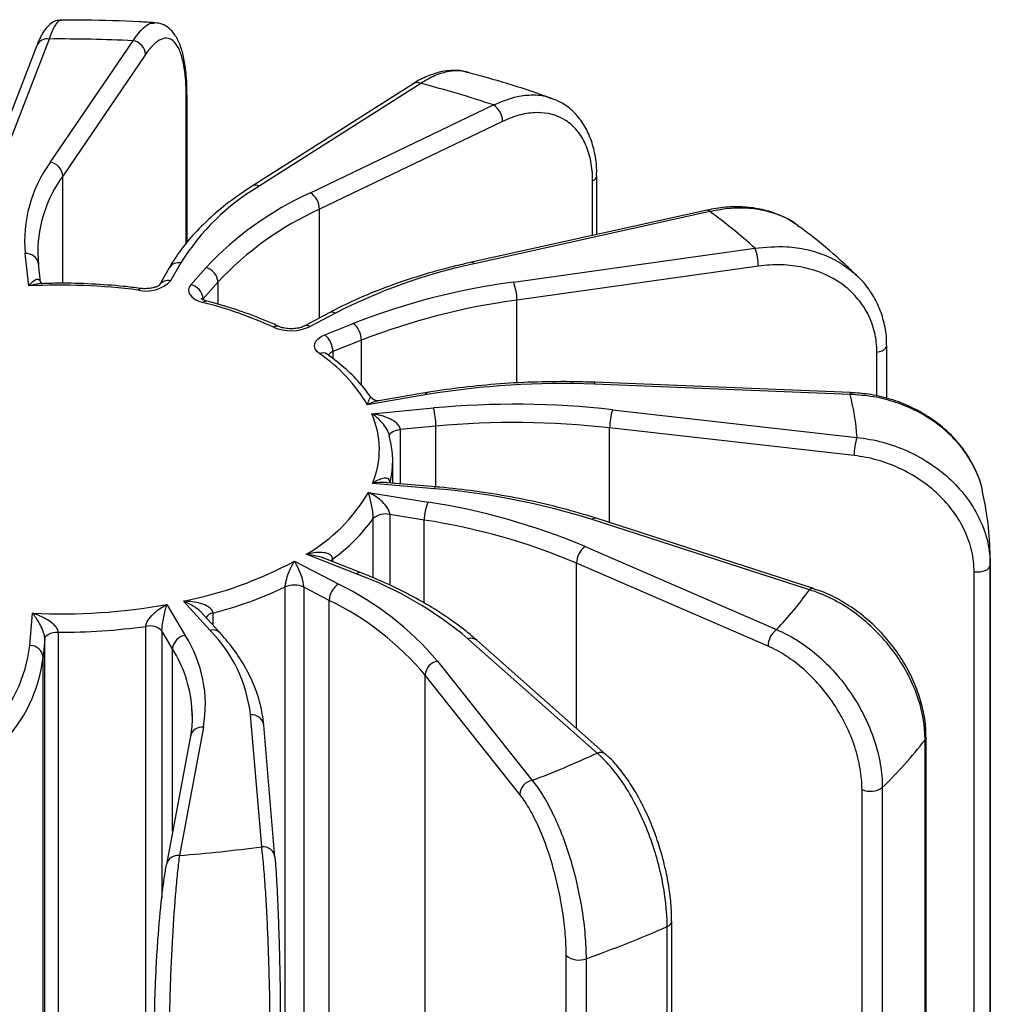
# Paper-space layout '_Trimétrica' of a CAD drawing. Header units: millimetres. Extents: x -30 to 30, y -21.2 to 67.1.
# Tile 4 of 4: x -0.9 to 21, y 44.9 to 67.1. Entities that reach past the tile are written whole.
import ezdxf

# ---------------------------------------------------------------- set-up
doc = ezdxf.new("R2010")
doc.units = ezdxf.units.MM

psp = doc.layouts.new('_Trimétrica')

# ---------------------------------------------------------------- linework, layer by layer
at = {"color": 7, "linetype": 'Continuous', "lineweight": 25}
for p, q in [((-0.249, 66.69), (-1.387, 63.768)), ((-0.227, 63.908), (1.643, 66.652)), ((-0.529, 66.542), (-1.666, 63.62)), ((1.926, 66.344), (0.056, 63.6)), ((7.974, 65.685), (4.33, 63.37)), ((8.135, 65.689), (4.491, 63.374)), ((2.861, 62.099), (2.861, 65.428)), ((2.861, 65.424), (2.861, 65.428)), ((5.644, 63.22), (9.776, 65.203)), ((9.98, 64.832), (5.849, 62.85)), ((12.105, 62.281), (12.105, 63.604)), ((14.59, 62.832), (9.275, 61.654)), ((14.655, 62.796), (9.34, 61.618)), ((10.222, 61.206), (15.669, 61.972)), ((-0.71, 61.12), (-0.791, 61.849)), ((-0.446, 61.203), (-0.493, 61.625)), ((2.461, 61.532), (2.231, 61.129)), ((2.721, 61.64), (2.491, 61.237)), ((2.949, 61.149), (3.286, 61.532)), ((15.748, 61.566), (10.301, 60.8)), ((3.559, 61.211), (3.222, 60.828)), ((3.304, 60.778), (3.302, 60.779)), ((6.068, 60.514), (5.5, 60.213)), ((6.208, 60.507), (5.641, 60.205)), ((5.967, 60.017), (6.611, 60.275)), ((6.795, 59.896), (6.151, 59.638)), ((18.644, 58.586), (18.644, 59.777)), ((6.023, 59.58), (6.014, 59.587)), ((17.818, 58.674), (12.049, 58.903)), ((17.83, 58.716), (12.061, 58.946)), ((8.273, 58.668), (6.928, 58.44)), ((8.223, 58.707), (7.188, 58.532)), ((7.027, 58.238), (8.421, 58.367)), ((12.459, 58.327), (17.973, 57.702)), ((8.474, 57.958), (7.671, 57.884)), ((17.909, 57.294), (12.394, 57.919)), ((7.5, 56.671), (7.5, 57.173)), ((8.442, 56.546), (7.046, 56.667)), ((8.468, 56.588), (7.385, 56.681)), ((7.438, 56.677), (7.439, 56.683)), ((6.951, 56.464), (8.302, 56.244)), ((8.212, 55.84), (7.434, 55.966)), ((16.899, 54.267), (11.998, 55.851)), ((16.991, 54.295), (12.09, 55.879)), ((11.841, 55.242), (16.159, 53.369)), ((5.283, 54.911), (6.281, 54.393)), ((6.678, 54.627), (5.55, 55.068)), ((6.787, 54.649), (5.948, 54.977)), ((15.966, 52.993), (11.647, 54.867)), ((20.616, 30.072), (20.616, 54.672)), ((20.981, 15.463), (20.981, 54.859)), ((20.981, 54.823), (20.981, 29.708)), ((5.077, 41.73), (5.077, 54.33)), ((6.068, 54.027), (5.493, 54.325)), ((5.493, 54.325), (5.493, 41.982)), ((3.383, 53.35), (2.782, 54.01)), ((6.068, 41.684), (6.068, 54.027)), ((2.404, 53.935), (2.821, 53.238)), ((-0.686, 53.007), (-0.623, 53.736)), ((3.605, 53.294), (3.213, 53.726)), ((-0.048, 53.31), (-0.048, 40.71)), ((1.93, 40.84), (1.93, 53.44)), ((2.534, 52.935), (2.294, 53.337)), ((-0.35, 53.163), (-0.387, 52.743)), ((-0.35, 40.82), (-0.35, 53.163)), ((12.109, 50.584), (9.198, 53.16)), ((12.308, 50.552), (9.397, 53.127)), ((-0.387, 40.4), (-0.387, 52.743)), ((8.51, 52.659), (10.644, 49.966)), ((8.233, 40), (8.233, 52.343)), ((10.366, 49.651), (8.233, 52.343)), ((4.545, 48.47), (4.291, 51.447)), ((3.23, 51.168), (2.69, 48.274)), ((4.843, 48.238), (4.59, 51.216)), ((2.935, 50.966), (2.395, 48.072)), ((19.51, 25.77), (19.51, 50.885)), ((19.531, 26.012), (19.531, 50.941)), ((18.087, 25.159), (18.087, 49.759)), ((18.545, 49.805), (18.545, 24.69)), ((4.843, 48.238), (4.844, 48.22)), ((2.391, 48.031), (2.395, 48.072)), ((13.69, 21.555), (13.69, 46.67)), ((13.794, 22.057), (13.794, 46.787)), ((11.414, 21.414), (11.414, 46.014)), ((11.861, 45.945), (11.861, 20.83))]:
    psp.add_line(p, q, dxfattribs=at)
at = {"color": 8, "linetype": 'Continuous', "lineweight": 25}
for p, q in [((2.844, 62.08), (2.844, 65.377)), ((0.056, 61.179), (0.056, 63.6)), ((12.009, 62.26), (12.009, 63.491)), ((5.849, 60.398), (5.849, 62.85)), ((3.559, 60.705), (3.559, 61.211)), ((10.301, 58.93), (10.301, 60.8)), ((6.795, 58.888), (6.795, 59.896)), ((6.151, 59.638), (6.151, 59.477)), ((18.423, 58.635), (18.423, 59.628)), ((7.671, 57.884), (7.671, 56.657)), ((8.474, 56.587), (8.474, 57.958)), ((12.394, 55.781), (12.394, 57.919)), ((7.439, 56.683), (7.439, 56.677)), ((7.061, 54.533), (7.061, 55.871)), ((7.434, 55.966), (7.434, 54.372)), ((8.212, 53.966), (8.212, 55.84)), ((6.145, 54.958), (6.145, 54.9)), ((11.647, 51.136), (11.647, 54.867)), ((20.981, 54.859), (20.981, 54.823)), ((3.443, 53.741), (3.443, 53.473)), ((2.294, 53.337), (2.294, 47.321)), ((2.534, 48.819), (2.534, 52.935))]:
    psp.add_line(p, q, dxfattribs=at)
at = {"color": 8, "linetype": 'Continuous', "lineweight": 25, "flags": 128}
for points in [[(2.844, 65.377), (2.859, 65.41), (2.861, 65.424)], [(18.423, 59.628), (18.485, 59.641), (18.54, 59.66), (18.585, 59.686), (18.619, 59.715), (18.638, 59.748), (18.644, 59.777)], [(7.424, 57.732), (7.425, 57.74), (7.433, 57.769), (7.452, 57.797), (7.481, 57.822), (7.519, 57.844), (7.565, 57.862), (7.616, 57.876), (7.671, 57.884)], [(6.104, 54.916), (6.117, 54.933), (6.145, 54.958)]]:
    psp.add_lwpolyline(points, dxfattribs=at)
at = {"color": 7, "linetype": 'Continuous', "lineweight": 25, "flags": 128}
for points in [[(-0.508, 61.894), (-0.508, 61.854), (-0.492, 61.6)], [(2.949, 61.149), (2.912, 61.093), (2.896, 61.035), (2.902, 60.976), (2.93, 60.919), (2.978, 60.865), (3.046, 60.817), (3.129, 60.777), (3.227, 60.745)], [(5.848, 59.593), (5.79, 59.644), (5.753, 59.7), (5.736, 59.759), (5.742, 59.818), (5.769, 59.875), (5.817, 59.929), (5.884, 59.977), (5.967, 60.017)], [(6.023, 59.58), (6.02, 59.582), (6.018, 59.584)], [(20.616, 54.672), (20.683, 54.669), (20.749, 54.673), (20.812, 54.684), (20.868, 54.703), (20.915, 54.727), (20.951, 54.756), (20.973, 54.789), (20.981, 54.823)], [(-0.35, 53.163), (-0.342, 53.192), (-0.323, 53.22), (-0.294, 53.246), (-0.257, 53.268), (-0.212, 53.286), (-0.161, 53.3), (-0.105, 53.308), (-0.048, 53.31)], [(2.977, 51.419), (2.977, 51.433), (2.97, 51.615)], [(13.794, 46.787), (13.794, 46.788), (13.794, 46.791)]]:
    psp.add_lwpolyline(points, dxfattribs=at)
at = {"color": 8, "linetype": 'Continuous', "lineweight": 25}
for centre, radius, start, end in [((-0.295, 66.438), 0.256, 79.7562, 156.1371), ((8.058, 65.535), 0.172, 63.5686, 119.232), ((2.483, 61.851), 2.991, 144.222, 179.1686), ((11.967, 63.624), 0.139, 287.6124, 351.0297), ((4.414, 63.22), 0.172, 63.567, 119.2617), ((14.592, 62.759), 0.073, 30.6689, 91.6365), ((-0.763, 61.575), 0.275, 10.3248, 95.8329), ((2.67, 61.397), 0.248, 77.9639, 147.152), ((9.277, 61.581), 0.073, 30.672, 91.6182), ((2.439, 60.993), 0.25, 78.0535, 145.104), ((1.82, 61.014), 0.0535, 104.5585, 167.6692), ((3.291, 60.702), 0.0772, 81.8441, 146.059), ((6.131, 60.377), 0.151, 59.0285, 114.6814), ((4.886, 60.079), 0.135, 69.5978, 124.91), ((5.563, 60.076), 0.15, 58.9666, 115.6236), ((5.923, 59.421), 0.188, 59.8179, 113.6092), ((6.212, 59.45), 0.197, 107.7768, 145.1115), ((12.119, 58.906), 0.0707, 146.1335, 182.6084), ((8.217, 58.647), 0.0604, 20.7782, 83.8861), ((17.889, 58.677), 0.0707, 146.1335, 182.6084), ((8.493, 56.544), 0.0509, 119.5342, 177.1561), ((12.068, 55.785), 0.0961, 76.932, 137.1899), ((6.753, 54.539), 0.115, 72.6574, 130.376), ((16.969, 54.202), 0.0953, 75.3287, 137.3766), ((3.48, 53.515), 0.229, 99.5184, 146.6113), ((3.448, 53.138), 0.222, 44.9985, 107.0748), ((9.269, 52.97), 0.203, 50.9052, 110.5348), ((-0.004, 51.365), 2.985, 4.8015, 31.737), ((4.317, 51.172), 0.276, 9.0141, 95.4186), ((3.197, 50.9), 0.27, 82.9646, 165.8802), ((19.441, 50.943), 0.0905, 320.165, 0.0926), ((12.18, 50.395), 0.202, 49.7662, 110.5928), ((4.571, 48.195), 0.276, 9.0141, 95.4186), ((2.657, 48.006), 0.27, 82.9646, 165.8802), ((13.651, 46.809), 0.144, 285.4346, 351.2022)]:
    psp.add_arc(centre, radius, start, end, dxfattribs=at)
at = {"color": 7, "linetype": 'Continuous', "lineweight": 25}
for centre, radius, start, end in [((0, 31.858), 34.833, 87.2972, 90.4106), ((1.59, 66.319), 0.338, 4.2345, 80.8774), ((1.635, 40.744), 25.778, 71.5894, 75.3951), ((9.528, 64.824), 0.452, 1.0325, 56.795), ((2.229, 62.128), 3.033, 144.0666, 185.2872), ((-0.28, 63.575), 0.338, 4.2345, 80.8774), ((7.15, 58.891), 5.212, 120.6721, 148.1685), ((8.679, 56.493), 7.38, 114.2747, 136.9377), ((5.397, 62.842), 0.452, 1.0325, 56.795), ((8.795, 56.318), 7.165, 114.2747, 136.9377), ((7.946, 53.496), 11.467, 47.6625, 54.1944), ((14.722, 61.577), 1.026, 359.3807, 22.6434), ((3.207, 61.188), 0.353, 3.7597, 77.0296), ((11.907, 49.424), 12.462, 101.8871, 117.21), ((0, 47.334), 13.805, 82.6404, 92.948), ((1.941, 61.773), 0.768, 256.9696, 315.7516), ((2.87, 60.805), 0.353, 3.7597, 77.0296), ((12.288, 45.72), 15.623, 97.5965, 111.3068), ((9.275, 60.811), 1.026, 359.3807, 22.6434), ((0.932, 51.673), 9.358, 65.5241, 75.8061), ((12.307, 45.765), 15.168, 97.5965, 111.3068), ((5.208, 61.134), 1.025, 247.0928, 294.9583), ((6.305, 59.892), 0.49, 0.4728, 51.3665), ((5.661, 59.634), 0.49, 0.4728, 51.3665), ((3.826, 56.618), 3.597, 30.435, 55.8002), ((11.297, 40.537), 18.382, 87.655, 99.4679), ((13.068, 57.417), 4.914, 3.3184, 14.8155), ((10.243, 38.627), 19.824, 83.5831, 95.2739), ((5.22, 57.431), 1.979, 337.2886, 24.0704), ((6.971, 57.971), 1.503, 359.5034, 15.2847), ((13.64, 57.931), 1.245, 161.4712, 180.5644), ((10.243, 38.793), 19.247, 83.5831, 95.2739), ((5.482, 57.173), 2.018, 345.9334, 15.4256), ((19.154, 57.306), 1.245, 161.4712, 180.5644), ((3.649, 58.377), 3.816, 299.8654, 329.9086), ((7.14, 40.456), 16.143, 72.4866, 85.3717), ((9.119, 55.85), 0.907, 154.2275, 180.6337), ((6.019, 41.434), 14.985, 67.1405, 81.2388), ((7.336, 55.57), 0.408, 76.1856, 132.4994), ((3.838, 58.19), 3.97, 305.5146, 324.2593), ((5.996, 41.461), 14.549, 67.1405, 81.2388), ((12.12, 54.861), 0.472, 126.2172, 179.292), ((0.963, 62.982), 9.155, 281.4604, 298.1546), ((3.755, 46.707), 8.442, 49.8535, 69.7455), ((1.024, 63.02), 9.589, 284.6096, 295.0054), ((5.28, 53.859), 0.513, 65.4153, 113.2551), ((6.506, 54.017), 0.438, 120.9474, 178.7029), ((3.296, 48.256), 6.824, 40.175, 64.0616), ((10.296, 58.953), 8.097, 316.3952, 324.634), ((3.17, 48.069), 6.626, 40.175, 64.0616), ((0.004, 67.321), 13.6, 267.3575, 280.164), ((0.009, 67.561), 14.251, 269.7714, 277.7501), ((2.019, 53.062), 0.389, 44.9656, 103.1886), ((1.05, 51.068), 3.264, 6.6798, 44.3588), ((16.438, 52.988), 0.472, 126.2172, 179.292), ((2.864, 52.91), 0.331, 97.5027, 175.5928), ((0.344, 51.673), 2.93, 350.084, 32.2806), ((-3.933, 53.395), 3.27, 315.5547, 353.1879), ((-0.674, 52.719), 0.289, 4.8235, 92.4049), ((-3.733, 53.143), 3.371, 315.5547, 353.1879), ((8.578, 52.319), 0.346, 101.2648, 176.0205), ((11.539, 57.042), 10.072, 314.0713, 322.3157), ((3.354, 69.295), 20.658, 290.6627, 295.0738), ((10.711, 49.627), 0.346, 101.2648, 176.0205), ((18.275, 50.191), 0.471, 246.4591, 304.9799), ((0.106, 81.515), 33.342, 274.4437, 277.6493), ((3.489, 69.739), 25.224, 289.3838, 293.8531), ((11.696, 46.361), 0.448, 230.846, 291.5999)]:
    psp.add_arc(centre, radius, start, end, dxfattribs=at)
for points, knots in [([(0.03, 67.11), (-0.004, 67.111), (-0.09, 67.113), (-0.205, 67.048), (-0.309, 66.955), (-0.405, 66.814), (-0.477, 66.679), (-0.52, 66.56), (-0.528, 66.536)], [0, 0, 0, 0, 0.097576, 0.249979, 0.414525, 0.625101, 0.924665, 1, 1, 1, 1]), ([(2.134, 67.058), (2.019, 67.065), (1.5, 67.095), (0.797, 67.117), (0.21, 67.117), (0.029, 67.117)], [0, 0, 0, 0, 0.164691, 0.743512, 1, 1, 1, 1]), ([(2.858, 65.424), (2.859, 65.468), (2.862, 65.647), (2.842, 65.927), (2.795, 66.26), (2.715, 66.548), (2.606, 66.774), (2.463, 66.934), (2.306, 67.035), (2.19, 67.049), (2.137, 67.055)], [0, 0, 0, 0, 0.049067, 0.200118, 0.353498, 0.512254, 0.676583, 0.799074, 0.908434, 1, 1, 1, 1]), ([(2.844, 65.377), (2.844, 65.532), (2.838, 65.675), (2.814, 65.94), (2.796, 66.062), (2.749, 66.275), (2.721, 66.367), (2.653, 66.52), (2.614, 66.581), (2.486, 66.712), (2.384, 66.731), (2.22, 66.659), (2.162, 66.618), (2.045, 66.504), (1.986, 66.432), (1.926, 66.344)], [0, 0, 0, 0, 0.125, 0.125, 0.25, 0.25, 0.375, 0.375, 0.5, 0.5, 0.75, 0.75, 0.875, 0.875, 1, 1, 1, 1]), ([(9.195, 65.935), (9.183, 65.94), (9.085, 65.979), (8.879, 65.988), (8.585, 65.961), (8.281, 65.854), (8.075, 65.76), (7.974, 65.685), (7.974, 65.685)], [0, 0, 0, 0, 0.032136, 0.263461, 0.500529, 0.744022, 0.999269, 1, 1, 1, 1]), ([(9.184, 65.931), (9.144, 65.945), (9.015, 65.987), (8.77, 65.967), (8.457, 65.881), (8.243, 65.754), (8.135, 65.689)], [0, 0, 0, 0, 0.13145, 0.424146, 0.707955, 1, 1, 1, 1]), ([(11.065, 65.359), (10.954, 65.398), (10.491, 65.56), (9.865, 65.755), (9.34, 65.898), (9.186, 65.939)], [0, 0, 0, 0, 0.183949, 0.760722, 1, 1, 1, 1]), ([(12.098, 63.602), (12.1, 63.646), (12.107, 63.827), (12.062, 64.125), (11.961, 64.483), (11.8, 64.795), (11.587, 65.053), (11.342, 65.247), (11.156, 65.321), (11.068, 65.356)], [0, 0, 0, 0, 0.051746, 0.215816, 0.380623, 0.543391, 0.704624, 0.861419, 1, 1, 1, 1]), ([(12.009, 63.491), (12.009, 63.646), (11.996, 63.792), (11.943, 64.066), (11.903, 64.196), (11.8, 64.428), (11.736, 64.531), (11.587, 64.712), (11.501, 64.789), (11.219, 64.972), (10.992, 65.033), (10.629, 65.028), (10.502, 65.01), (10.243, 64.944), (10.113, 64.896), (9.98, 64.832)], [0, 0, 0, 0, 0.125, 0.125, 0.25, 0.25, 0.375, 0.375, 0.5, 0.5, 0.75, 0.75, 0.875, 0.875, 1, 1, 1, 1]), ([(4.33, 63.37), (4.236, 63.309), (3.962, 63.13), (3.553, 62.815), (3.126, 62.42), (2.772, 62.012), (2.565, 61.712), (2.473, 61.553), (2.461, 61.532)], [0, 0, 0, 0, 0.114378, 0.331898, 0.549469, 0.766627, 0.969513, 1, 1, 1, 1]), ([(16.677, 62.449), (16.637, 62.482), (16.5, 62.595), (16.217, 62.731), (15.84, 62.853), (15.432, 62.91), (15.012, 62.909), (14.729, 62.856), (14.59, 62.83)], [0, 0, 0, 0, 0.074412, 0.258629, 0.442617, 0.630324, 0.818812, 1, 1, 1, 1]), ([(17.99, 61.333), (17.893, 61.426), (17.576, 61.732), (17.141, 62.107), (16.783, 62.375), (16.68, 62.452)], [0, 0, 0, 0, 0.238524, 0.780264, 1, 1, 1, 1]), ([(9.275, 61.654), (9.139, 61.623), (8.743, 61.532), (8.112, 61.355), (7.397, 61.114), (6.736, 60.846), (6.303, 60.639), (6.09, 60.526), (6.068, 60.514)], [0, 0, 0, 0, 0.1145743, 0.3322499, 0.5501455, 0.7682766, 0.9752213, 1, 1, 1, 1]), ([(18.423, 59.628), (18.423, 59.783), (18.405, 59.933), (18.336, 60.222), (18.283, 60.364), (18.147, 60.627), (18.063, 60.748), (17.866, 60.973), (17.753, 61.076), (17.381, 61.341), (17.083, 61.469), (16.603, 61.571), (16.436, 61.591), (16.095, 61.601), (15.923, 61.591), (15.748, 61.566)], [0, 0, 0, 0, 0.125, 0.125, 0.25, 0.25, 0.375, 0.375, 0.5, 0.5, 0.75, 0.75, 0.875, 0.875, 1, 1, 1, 1]), ([(18.636, 59.777), (18.639, 59.815), (18.648, 59.989), (18.593, 60.289), (18.475, 60.664), (18.279, 61.002), (18.112, 61.228), (17.997, 61.325), (17.982, 61.337)], [0, 0, 0, 0, 0.065501, 0.291705, 0.51826, 0.74269, 0.967729, 1, 1, 1, 1]), ([(-0.412, 61.176), (-0.41, 61.176), (-0.403, 61.174), (-0.445, 61.204), (-0.445, 61.206), (-0.445, 61.207)], [0, 0, 0, 0, 0.213066, 0.795283, 1, 1, 1, 1]), ([(1.807, 61.065), (1.681, 61.081), (1.318, 61.125), (0.705, 61.169), (0.084, 61.188), (-0.291, 61.175), (-0.423, 61.171)], [0, 0, 0, 0, 0.171909, 0.498003, 0.824084, 1, 1, 1, 1]), ([(2.236, 61.137), (2.236, 61.138), (2.239, 61.142), (2.224, 61.125), (2.174, 61.101), (2.093, 61.075), (1.983, 61.058), (1.881, 61.057), (1.823, 61.063), (1.807, 61.065)], [0, 0, 0, 0, 0.011919, 0.179342, 0.335, 0.506524, 0.701486, 0.914525, 1, 1, 1, 1]), ([(3.301, 60.779), (3.281, 60.785), (3.235, 60.798), (3.19, 60.821), (3.172, 60.838), (3.175, 60.834), (3.176, 60.833)], [0, 0, 0, 0, 0.271718, 0.611227, 0.927641, 1, 1, 1, 1]), ([(4.935, 60.205), (4.836, 60.249), (4.55, 60.378), (4.052, 60.562), (3.596, 60.701), (3.345, 60.767), (3.301, 60.779)], [0, 0, 0, 0, 0.197182, 0.571708, 0.92596, 1, 1, 1, 1]), ([(5.5, 60.213), (5.486, 60.206), (5.454, 60.19), (5.37, 60.167), (5.256, 60.152), (5.127, 60.154), (5.01, 60.175), (4.958, 60.196), (4.935, 60.205)], [0, 0, 0, 0, 0.115272, 0.273067, 0.451092, 0.643743, 0.839098, 1, 1, 1, 1]), ([(7.015, 58.599), (6.944, 58.698), (6.782, 58.921), (6.453, 59.25), (6.168, 59.469), (6.023, 59.58)], [0, 0, 0, 0, 0.279981, 0.632357, 1, 1, 1, 1]), ([(12.061, 58.946), (11.912, 58.951), (11.482, 58.965), (10.768, 58.959), (9.924, 58.917), (9.105, 58.839), (8.541, 58.76), (8.255, 58.712), (8.223, 58.707)], [0, 0, 0, 0, 0.114708, 0.332384, 0.550118, 0.767886, 0.974302, 1, 1, 1, 1]), ([(20.807, 56.473), (20.804, 56.494), (20.783, 56.647), (20.674, 56.926), (20.484, 57.296), (20.223, 57.638), (19.907, 57.945), (19.542, 58.209), (19.134, 58.425), (18.695, 58.585), (18.256, 58.686), (17.965, 58.704), (17.83, 58.712)], [0, 0, 0, 0, 0.017041, 0.125065, 0.234111, 0.344022, 0.454024, 0.565727, 0.677175, 0.790182, 0.902983, 1, 1, 1, 1]), ([(7.184, 58.532), (7.183, 58.531), (7.172, 58.528), (7.085, 58.534), (7.042, 58.579), (7.02, 58.603)], [0, 0, 0, 0, 0.082467, 0.516385, 1, 1, 1, 1]), ([(7.427, 57.71), (7.427, 57.739), (7.42, 57.771), (7.398, 57.833), (7.384, 57.862), (7.337, 57.944), (7.3, 57.992), (7.188, 58.12), (7.109, 58.185), (7.027, 58.238)], [0, 0, 0, 0, 0.125, 0.125, 0.25, 0.25, 0.5, 0.5, 1, 1, 1, 1]), ([(7.671, 57.884), (7.671, 57.912), (7.659, 57.942), (7.622, 57.994), (7.599, 58.017), (7.522, 58.079), (7.463, 58.11), (7.282, 58.189), (7.155, 58.22), (7.027, 58.238)], [0, 0, 0, 0, 0.125, 0.125, 0.25, 0.25, 0.5, 0.5, 1, 1, 1, 1]), ([(17.973, 57.702), (18.17, 57.682), (18.364, 57.646), (18.748, 57.543), (18.937, 57.475), (19.476, 57.231), (19.812, 57.008), (20.229, 56.611), (20.357, 56.466), (20.578, 56.163), (20.671, 56.005), (20.824, 55.676), (20.883, 55.505), (20.961, 55.165), (20.981, 54.994), (20.981, 54.823)], [0, 0, 0, 0, 0.125, 0.125, 0.25, 0.25, 0.5, 0.5, 0.625, 0.625, 0.75, 0.75, 0.875, 0.875, 1, 1, 1, 1]), ([(20.616, 54.672), (20.616, 54.827), (20.598, 54.982), (20.528, 55.289), (20.475, 55.444), (20.337, 55.741), (20.252, 55.884), (20.053, 56.159), (19.938, 56.291), (19.561, 56.652), (19.259, 56.855), (18.774, 57.08), (18.604, 57.143), (18.259, 57.239), (18.085, 57.274), (17.909, 57.294)], [0, 0, 0, 0, 0.125, 0.125, 0.25, 0.25, 0.375, 0.375, 0.5, 0.5, 0.75, 0.75, 0.875, 0.875, 1, 1, 1, 1]), ([(7.439, 56.683), (7.439, 56.711), (7.432, 56.733), (7.411, 56.765), (7.396, 56.774), (7.35, 56.791), (7.314, 56.788), (7.204, 56.762), (7.126, 56.72), (7.046, 56.667)], [0, 0, 0, 0, 0.125, 0.125, 0.25, 0.25, 0.5, 0.5, 1, 1, 1, 1]), ([(7.061, 55.871), (7.061, 55.899), (7.059, 55.933), (7.054, 55.998), (7.05, 56.03), (7.038, 56.12), (7.028, 56.173), (6.997, 56.319), (6.975, 56.397), (6.951, 56.464)], [0, 0, 0, 0, 0.125, 0.125, 0.25, 0.25, 0.5, 0.5, 1, 1, 1, 1]), ([(7.434, 55.966), (7.434, 55.995), (7.425, 56.027), (7.397, 56.088), (7.38, 56.116), (7.323, 56.194), (7.279, 56.239), (7.143, 56.358), (7.048, 56.417), (6.951, 56.464)], [0, 0, 0, 0, 0.125, 0.125, 0.25, 0.25, 0.5, 0.5, 1, 1, 1, 1]), ([(12.09, 55.879), (11.962, 55.919), (11.592, 56.035), (10.951, 56.202), (10.164, 56.367), (9.366, 56.494), (8.796, 56.559), (8.5, 56.585), (8.468, 56.588)], [0, 0, 0, 0, 0.1148303, 0.332904, 0.5508507, 0.7686539, 0.9748675, 1, 1, 1, 1]), ([(20.979, 54.858), (20.977, 55.004), (20.972, 55.4), (20.919, 55.937), (20.837, 56.321), (20.807, 56.461)], [0, 0, 0, 0, 0.272387, 0.73487, 1, 1, 1, 1]), ([(6.145, 54.958), (6.145, 54.987), (6.134, 55.011), (6.101, 55.049), (6.079, 55.063), (6.009, 55.095), (5.954, 55.103), (5.786, 55.113), (5.669, 55.096), (5.55, 55.068)], [0, 0, 0, 0, 0.125, 0.125, 0.25, 0.25, 0.5, 0.5, 1, 1, 1, 1]), ([(5.077, 54.33), (5.077, 54.358), (5.081, 54.391), (5.093, 54.456), (5.101, 54.487), (5.126, 54.575), (5.146, 54.628), (5.204, 54.77), (5.244, 54.846), (5.283, 54.911)], [0, 0, 0, 0, 0.125, 0.125, 0.25, 0.25, 0.5, 0.5, 1, 1, 1, 1]), ([(5.493, 54.325), (5.493, 54.354), (5.489, 54.388), (5.478, 54.453), (5.47, 54.485), (5.446, 54.573), (5.427, 54.626), (5.368, 54.769), (5.327, 54.846), (5.283, 54.911)], [0, 0, 0, 0, 0.125, 0.125, 0.25, 0.25, 0.5, 0.5, 1, 1, 1, 1]), ([(9.397, 53.127), (9.318, 53.195), (9.089, 53.392), (8.664, 53.699), (8.106, 54.04), (7.506, 54.347), (7.055, 54.544), (6.813, 54.639), (6.787, 54.649)], [0, 0, 0, 0, 0.115013, 0.332683, 0.550535, 0.768413, 0.974683, 1, 1, 1, 1]), ([(19.51, 50.885), (19.51, 51.227), (19.44, 51.589), (19.242, 52.117), (19.16, 52.293), (18.968, 52.633), (18.86, 52.796), (18.618, 53.108), (18.483, 53.257), (18.2, 53.53), (18.05, 53.654), (17.735, 53.879), (17.57, 53.979), (17.239, 54.145), (17.07, 54.214), (16.899, 54.267)], [0, 0, 0, 0, 0.25, 0.25, 0.375, 0.375, 0.5, 0.5, 0.625, 0.625, 0.75, 0.75, 0.875, 0.875, 1, 1, 1, 1]), ([(19.524, 50.943), (19.526, 50.993), (19.533, 51.176), (19.48, 51.507), (19.368, 51.925), (19.195, 52.34), (18.968, 52.739), (18.693, 53.115), (18.375, 53.457), (18.022, 53.76), (17.64, 54.012), (17.293, 54.192), (17.074, 54.261), (16.991, 54.287)], [0, 0, 0, 0, 0.036579, 0.135333, 0.233734, 0.333504, 0.433117, 0.533024, 0.633785, 0.734388, 0.836395, 0.938294, 1, 1, 1, 1]), ([(3.443, 53.741), (3.443, 53.77), (3.431, 53.797), (3.394, 53.844), (3.369, 53.864), (3.291, 53.914), (3.23, 53.938), (3.043, 53.992), (2.914, 54.007), (2.782, 54.01)], [0, 0, 0, 0, 0.125, 0.125, 0.25, 0.25, 0.5, 0.5, 1, 1, 1, 1]), ([(1.93, 53.44), (1.93, 53.469), (1.939, 53.5), (1.966, 53.56), (1.984, 53.588), (2.041, 53.666), (2.085, 53.71), (2.219, 53.828), (2.311, 53.887), (2.404, 53.935)], [0, 0, 0, 0, 0.125, 0.125, 0.25, 0.25, 0.5, 0.5, 1, 1, 1, 1]), ([(2.294, 53.337), (2.294, 53.365), (2.297, 53.399), (2.303, 53.465), (2.308, 53.497), (2.322, 53.587), (2.332, 53.641), (2.364, 53.788), (2.385, 53.867), (2.404, 53.935)], [0, 0, 0, 0, 0.125, 0.125, 0.25, 0.25, 0.5, 0.5, 1, 1, 1, 1]), ([(-0.35, 53.163), (-0.35, 53.192), (-0.355, 53.225), (-0.371, 53.289), (-0.382, 53.32), (-0.415, 53.407), (-0.441, 53.458), (-0.518, 53.598), (-0.57, 53.673), (-0.623, 53.736)], [0, 0, 0, 0, 0.125, 0.125, 0.25, 0.25, 0.5, 0.5, 1, 1, 1, 1]), ([(-0.048, 53.31), (-0.048, 53.339), (-0.059, 53.369), (-0.091, 53.425), (-0.113, 53.45), (-0.181, 53.52), (-0.234, 53.557), (-0.397, 53.656), (-0.509, 53.701), (-0.623, 53.736)], [0, 0, 0, 0, 0.125, 0.125, 0.25, 0.25, 0.5, 0.5, 1, 1, 1, 1]), ([(16.159, 53.369), (16.315, 53.304), (16.47, 53.224), (16.775, 53.033), (16.925, 52.923), (17.353, 52.556), (17.619, 52.256), (17.95, 51.764), (18.051, 51.59), (18.226, 51.237), (18.3, 51.058), (18.421, 50.694), (18.468, 50.51), (18.529, 50.152), (18.545, 49.977), (18.545, 49.805)], [0, 0, 0, 0, 0.125, 0.125, 0.25, 0.25, 0.5, 0.5, 0.625, 0.625, 0.75, 0.75, 0.875, 0.875, 1, 1, 1, 1]), ([(4.59, 51.216), (4.581, 51.3), (4.555, 51.535), (4.455, 51.918), (4.272, 52.359), (4.021, 52.783), (3.785, 53.093), (3.637, 53.258), (3.605, 53.294)], [0, 0, 0, 0, 0.115009, 0.322259, 0.530353, 0.740294, 0.943392, 1, 1, 1, 1]), ([(18.087, 49.759), (18.087, 49.914), (18.072, 50.072), (18.017, 50.396), (17.976, 50.562), (17.868, 50.891), (17.801, 51.054), (17.645, 51.374), (17.555, 51.531), (17.26, 51.977), (17.024, 52.249), (16.644, 52.584), (16.511, 52.685), (16.241, 52.86), (16.104, 52.934), (15.966, 52.993)], [0, 0, 0, 0, 0.125, 0.125, 0.25, 0.25, 0.375, 0.375, 0.5, 0.5, 0.75, 0.75, 0.875, 0.875, 1, 1, 1, 1]), ([(2.962, 51.599), (2.969, 51.532), (2.991, 51.321), (2.958, 51.11), (2.935, 50.966)], [0, 0, 0, 0, 0.316344, 1, 1, 1, 1]), ([(13.69, 46.67), (13.69, 47.012), (13.647, 47.389), (13.528, 47.957), (13.478, 48.15), (13.362, 48.529), (13.296, 48.714), (13.15, 49.075), (13.069, 49.252), (12.897, 49.582), (12.807, 49.737), (12.616, 50.026), (12.516, 50.159), (12.315, 50.394), (12.213, 50.496), (12.109, 50.584)], [0, 0, 0, 0, 0.25, 0.25, 0.375, 0.375, 0.5, 0.5, 0.625, 0.625, 0.75, 0.75, 0.875, 0.875, 1, 1, 1, 1]), ([(13.789, 46.791), (13.79, 46.857), (13.793, 47.055), (13.756, 47.413), (13.683, 47.853), (13.574, 48.296), (13.433, 48.733), (13.265, 49.155), (13.07, 49.55), (12.854, 49.914), (12.619, 50.231), (12.435, 50.445), (12.327, 50.529), (12.307, 50.546)], [0, 0, 0, 0, 0.050501, 0.152838, 0.253764, 0.35556, 0.456695, 0.558575, 0.661133, 0.764124, 0.869316, 0.974849, 1, 1, 1, 1]), ([(10.644, 49.966), (10.724, 49.872), (10.803, 49.762), (10.959, 49.513), (11.035, 49.373), (11.254, 48.924), (11.39, 48.574), (11.558, 48.018), (11.61, 47.825), (11.699, 47.438), (11.736, 47.245), (11.798, 46.858), (11.822, 46.665), (11.853, 46.295), (11.861, 46.117), (11.861, 45.945)], [0, 0, 0, 0, 0.125, 0.125, 0.25, 0.25, 0.5, 0.5, 0.625, 0.625, 0.75, 0.75, 0.875, 0.875, 1, 1, 1, 1]), ([(11.414, 46.014), (11.414, 46.169), (11.407, 46.33), (11.379, 46.664), (11.359, 46.839), (11.305, 47.188), (11.273, 47.363), (11.196, 47.713), (11.151, 47.887), (11.005, 48.389), (10.889, 48.706), (10.701, 49.113), (10.635, 49.239), (10.502, 49.465), (10.434, 49.565), (10.366, 49.651)], [0, 0, 0, 0, 0.125, 0.125, 0.25, 0.25, 0.375, 0.375, 0.5, 0.5, 0.75, 0.75, 0.875, 0.875, 1, 1, 1, 1]), ([(4.733, 44.331), (4.733, 44.674), (4.728, 45.056), (4.714, 45.641), (4.708, 45.841), (4.695, 46.237), (4.687, 46.431), (4.67, 46.813), (4.66, 47.001), (4.64, 47.356), (4.629, 47.524), (4.606, 47.84), (4.594, 47.987), (4.57, 48.25), (4.557, 48.367), (4.545, 48.47)], [0, 0, 0, 0, 0.25, 0.25, 0.375, 0.375, 0.5, 0.5, 0.625, 0.625, 0.75, 0.75, 0.875, 0.875, 1, 1, 1, 1]), ([(2.69, 48.274), (2.675, 48.171), (2.661, 48.053), (2.632, 47.787), (2.618, 47.64), (2.577, 47.168), (2.551, 46.804), (2.519, 46.231), (2.509, 46.033), (2.491, 45.637), (2.484, 45.44), (2.472, 45.046), (2.467, 44.851), (2.461, 44.478), (2.46, 44.299), (2.46, 44.127)], [0, 0, 0, 0, 0.125, 0.125, 0.25, 0.25, 0.5, 0.5, 0.625, 0.625, 0.75, 0.75, 0.875, 0.875, 1, 1, 1, 1]), ([(4.844, 48.22), (4.852, 48.127), (4.86, 48.021), (4.875, 47.784), (4.883, 47.652), (4.897, 47.367), (4.904, 47.216), (4.917, 46.896), (4.923, 46.726), (4.935, 46.382), (4.94, 46.207), (4.949, 45.851), (4.952, 45.67), (4.962, 45.142), (4.965, 44.797), (4.965, 44.489)], [0, 0, 0, 0, 0.125, 0.125, 0.25, 0.25, 0.375, 0.375, 0.5, 0.5, 0.625, 0.625, 0.75, 0.75, 1, 1, 1, 1]), ([(2.126, 44.296), (2.126, 44.45), (2.128, 44.612), (2.134, 44.948), (2.14, 45.125), (2.153, 45.48), (2.161, 45.657), (2.181, 46.014), (2.192, 46.193), (2.229, 46.709), (2.259, 47.037), (2.306, 47.461), (2.323, 47.594), (2.357, 47.833), (2.374, 47.939), (2.391, 48.031)], [0, 0, 0, 0, 0.125, 0.125, 0.25, 0.25, 0.375, 0.375, 0.5, 0.5, 0.75, 0.75, 0.875, 0.875, 1, 1, 1, 1])]:
    psp.add_open_spline(points, degree=3, knots=knots, dxfattribs=at)
at = {"color": 8, "linetype": 'Continuous', "lineweight": 25}
for points, knots in [([(0.029, 67.114), (0.026, 67.116), (-0.004, 67.13), (-0.066, 67.07), (-0.156, 66.935), (-0.218, 66.773), (-0.249, 66.69)], [0, 0, 0, 0, 0.0419748, 0.3648235, 0.6778697, 1, 1, 1, 1]), ([(1.643, 66.652), (1.721, 66.76), (1.851, 66.94), (2.016, 67.051), (2.098, 67.051), (2.134, 67.052)], [0, 0, 0, 0, 0.454469, 0.757261, 1, 1, 1, 1]), ([(9.776, 65.203), (9.957, 65.279), (10.258, 65.407), (10.66, 65.438), (10.913, 65.419), (11.038, 65.364), (11.066, 65.352)], [0, 0, 0, 0, 0.392928, 0.654717, 0.923722, 1, 1, 1, 1]), ([(16.677, 62.449), (16.593, 62.511), (16.4, 62.652), (16.031, 62.793), (15.598, 62.877), (15.133, 62.886), (14.816, 62.826), (14.655, 62.796)], [0, 0, 0, 0, 0.158874, 0.366235, 0.57981, 0.7869, 1, 1, 1, 1]), ([(15.669, 61.972), (15.911, 61.995), (16.314, 62.032), (16.854, 61.949), (17.283, 61.812), (17.671, 61.611), (17.88, 61.43), (17.985, 61.339)], [0, 0, 0, 0, 0.273192, 0.455206, 0.642238, 0.820655, 1, 1, 1, 1]), ([(-0.71, 61.12), (-0.71, 61.121), (-0.669, 61.171), (-0.621, 61.22), (-0.551, 61.265), (-0.507, 61.281), (-0.472, 61.266), (-0.457, 61.246), (-0.455, 61.235), (-0.453, 61.228)], [0, 0, 0, 0, 0.006868, 0.439638, 0.514047, 0.768378, 0.929126, 0.953873, 1, 1, 1, 1]), ([(-0.423, 61.175), (-0.429, 61.174), (-0.522, 61.171), (-0.619, 61.149), (-0.709, 61.121), (-0.71, 61.12)], [0, 0, 0, 0, 0.067463, 0.985323, 1, 1, 1, 1]), ([(20.807, 56.461), (20.805, 56.484), (20.787, 56.65), (20.662, 56.952), (20.443, 57.352), (20.135, 57.72), (19.762, 58.04), (19.327, 58.306), (18.852, 58.503), (18.342, 58.636), (17.994, 58.661), (17.818, 58.674)], [0, 0, 0, 0, 0.018978, 0.137533, 0.259623, 0.380328, 0.504681, 0.626791, 0.75256, 0.874511, 1, 1, 1, 1]), ([(6.928, 58.44), (6.928, 58.441), (6.946, 58.494), (6.966, 58.548), (6.993, 58.596), (7.007, 58.619), (7.015, 58.604), (7.017, 58.6)], [0, 0, 0, 0, 0.008184, 0.519997, 0.607338, 0.905022, 1, 1, 1, 1]), ([(7.188, 58.532), (7.177, 58.529), (7.094, 58.514), (7.005, 58.479), (6.929, 58.441), (6.928, 58.44)], [0, 0, 0, 0, 0.138427, 0.986541, 1, 1, 1, 1]), ([(7.385, 56.681), (7.373, 56.682), (7.264, 56.691), (7.149, 56.682), (7.047, 56.667), (7.046, 56.667)], [0, 0, 0, 0, 0.114141, 0.986162, 1, 1, 1, 1]), ([(5.947, 54.974), (5.934, 54.98), (5.906, 54.994), (5.776, 55.032), (5.655, 55.056), (5.551, 55.067), (5.55, 55.068)], [0, 0, 0, 0, 0.09918, 0.229574, 0.987965, 1, 1, 1, 1]), ([(3.212, 53.725), (3.208, 53.729), (3.168, 53.782), (3.101, 53.829), (2.963, 53.925), (2.865, 53.975), (2.783, 54.009), (2.782, 54.01)], [0, 0, 0, 0, 0.028624, 0.350147, 0.444214, 0.991318, 1, 1, 1, 1])]:
    psp.add_open_spline(points, degree=3, knots=knots, dxfattribs=at)

doc.saveas('drawing.dxf')
